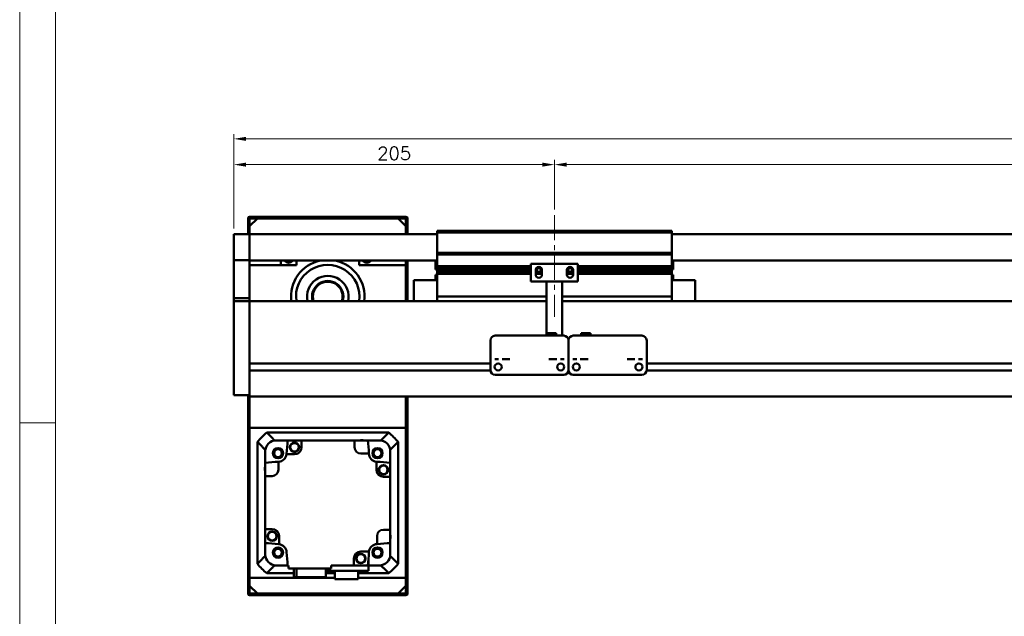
# Model space of a CAD drawing. Header units: millimetres. Extents: x 46891 to 50463, y 6223 to 9884.
# Tile 2 of 5: x 48547 to 49176, y 9083 to 9465. Entities that reach past the tile are written whole.
import ezdxf

# ---------------------------------------------------------------- set-up
doc = ezdxf.new("R2010")
doc.units = ezdxf.units.MM
doc.header["$LTSCALE"] = 0.5
doc.linetypes.add('CENTER', pattern=[50.8, 31.75, -6.35, 6.35, -6.35])
doc.layers.get('0').update_dxf_attribs({"lineweight": 20})
doc.layers.add('1', color=1, linetype='CENTER', lineweight=13)
doc.layers.add('외형선(ISO)', color=7, linetype='Continuous', lineweight=50)
doc.styles.add('DSR TEXT', font='romans.shx', dxfattribs={"bigfont": 'whgtxt.shx'})
doc.styles.get("Standard").update_dxf_attribs({"font": 'romans.shx', "bigfont": 'whgtxt.shx'})
doc.dimstyles.new('DSR', dxfattribs={"dimscale": 2, "dimtxt": 3, "dimasz": 3, "dimexe": 0.5, "dimexo": 0.5, "dimgap": 0.5, "dimtad": 1, "dimdsep": 46, "dimtxsty": 'Standard', "dimcen": 2.5, "dimclrd": 4, "dimclre": 4, "dimclrt": 2, "dimadec": 0, "dimazin": 2, "dimtfac": 1, "dimtmove": 0, "dimatfit": 3, "dimfxl": 0, "dimlwd": -1, "dimlwe": -1, "dimarcsym": 0})

# ---------------------------------------------------------------- blocks, each defined once
blk = doc.blocks.new('A$C1C1952E1')
at = {"color": 1}
blk.add_lwpolyline([(0, 0), (420, 0), (420, 297), (0, 297)], close=True, dxfattribs=at)
at = {"color": 3}
blk.add_lwpolyline([(5, 5), (415, 5), (415, 292), (5, 292)], close=True, dxfattribs=at)
blk = doc.blocks.new('*D81')
at = {"color": 1, "linetype": 'ByBlock'}
for p, q in [((48683.71, 9331.03), (48683.71, 9374.84)), ((48880.91, 9371.84), (48691.51, 9371.84)), ((48888.71, 9343.03), (48888.71, 9374.84))]:
    blk.add_line(p, q, dxfattribs=at)
at = {"color": 1}
for points in [[(48691.51, 9373.14), (48691.51, 9370.54), (48683.71, 9371.84)], [(48880.91, 9373.14), (48880.91, 9370.54), (48888.71, 9371.84)]]:
    blk.add_solid(points, dxfattribs=at)
at = {"layer": 'Defpoints', "color": 0}
for p in [(48683.71, 9371.84), (48888.71, 9339.43), (48683.71, 9327.43)]:
    blk.add_point(p, dxfattribs=at)
at = {"color": 3, "insert": (48786.21, 9379.04), "char_height": 8.4, "attachment_point": 5, "style": 'DSR TEXT'}
blk.add_mtext('205', dxfattribs=at)
blk = doc.blocks.new('*D82')
at = {"color": 1, "linetype": 'ByBlock'}
for p, q in [((48888.71, 9343.03), (48888.71, 9374.84)), ((48896.51, 9371.84), (49580.91, 9371.84)), ((49588.71, 9343.03), (49588.71, 9374.84))]:
    blk.add_line(p, q, dxfattribs=at)
at = {"color": 1}
for points in [[(48896.51, 9373.14), (48896.51, 9370.54), (48888.71, 9371.84)], [(49580.91, 9373.14), (49580.91, 9370.54), (49588.71, 9371.84)]]:
    blk.add_solid(points, dxfattribs=at)
at = {"layer": 'Defpoints', "color": 0}
for p in [(49588.71, 9371.84), (48888.71, 9339.43), (49588.71, 9339.43)]:
    blk.add_point(p, dxfattribs=at)
at = {"color": 3, "insert": (49238.71, 9379.04), "char_height": 8.4, "attachment_point": 5, "style": 'DSR TEXT'}
blk.add_mtext('STROKE : 700', dxfattribs=at)
blk = doc.blocks.new('*D84')
at = {"color": 1, "linetype": 'ByBlock'}
for p, q in [((48683.71, 9331.03), (48683.71, 9391.33)), ((49753.71, 9331.03), (49753.71, 9391.33)), ((49745.91, 9388.33), (48691.51, 9388.33))]:
    blk.add_line(p, q, dxfattribs=at)
at = {"color": 1}
for points in [[(48691.51, 9389.63), (48691.51, 9387.03), (48683.71, 9388.33)], [(49745.91, 9389.63), (49745.91, 9387.03), (49753.71, 9388.33)]]:
    blk.add_solid(points, dxfattribs=at)
at = {"layer": 'Defpoints', "color": 0}
for p in [(48683.71, 9388.33), (48683.71, 9327.43), (49753.71, 9327.43)]:
    blk.add_point(p, dxfattribs=at)
at = {"color": 3, "insert": (49218.71, 9395.53), "char_height": 8.4, "attachment_point": 5, "style": 'DSR TEXT'}
blk.add_mtext('1070', dxfattribs=at)

msp = doc.modelspace()

# ---------------------------------------------------------------- linework, layer by layer
at = {"color": 1}
msp.add_line((48569.48632, 9206.60102), (48546.67132, 9206.60102), dxfattribs=at)
at = {"layer": '1'}
msp.add_line((48888.71073, 9339.43175), (48888.71073, 9274.43175), dxfattribs=at)
at = {"layer": '외형선(ISO)'}
for p, q in [((48692.71073, 9337.43175), (48692.71073, 9327.43175)), ((48701.71073, 9338.43175), (48693.71073, 9338.43175)), ((48693.71073, 9332.43175), (48698.71073, 9337.43175)), ((48693.71073, 9327.43175), (48693.71073, 9336.93175)), ((48694.21073, 9337.43175), (48701.71073, 9337.43175)), ((48788.71073, 9337.43175), (48698.71073, 9337.43175)), ((48701.71073, 9337.43175), (48701.71073, 9338.43175)), ((48701.71073, 9338.43175), (48705.71073, 9338.43175)), ((48705.71073, 9338.43175), (48705.71073, 9337.43175)), ((48781.71073, 9338.43175), (48705.71073, 9338.43175)), ((48705.71073, 9337.43175), (48781.71073, 9337.43175)), ((48781.71073, 9337.43175), (48781.71073, 9338.43175)), ((48781.71073, 9338.43175), (48785.71073, 9338.43175)), ((48785.71073, 9338.43175), (48785.71073, 9337.43175)), ((48793.71073, 9338.43175), (48785.71073, 9338.43175)), ((48785.71073, 9337.43175), (48793.21073, 9337.43175)), ((48788.71073, 9337.43175), (48793.71073, 9332.43175)), ((48793.71073, 9336.93175), (48793.71073, 9327.43175)), ((48794.71073, 9327.43175), (48794.71073, 9337.43175)), ((48683.71073, 9327.43175), (48683.71073, 9325.43175)), ((48693.71073, 9327.43175), (48683.71073, 9327.43175)), ((48693.71073, 9332.43175), (48693.71073, 9327.43175)), ((48693.71073, 9325.43175), (48693.71073, 9327.43175)), ((48813.71073, 9327.43175), (48693.71073, 9327.43175)), ((48693.71073, 9327.43175), (48693.71073, 9325.43175)), ((48793.71073, 9327.43175), (48793.71073, 9332.43175)), ((48813.71073, 9328.43175), (48813.71073, 9329.43175)), ((48963.71073, 9329.43175), (48813.71073, 9329.43175)), ((48813.71073, 9315.43175), (48813.71073, 9328.43175)), ((48813.71073, 9328.43175), (48963.71073, 9328.43175)), ((48963.71073, 9329.43175), (48963.71073, 9328.43175)), ((48963.71073, 9328.43175), (48963.71073, 9315.43175)), ((49743.71073, 9327.43175), (48963.71073, 9327.43175)), ((48683.71073, 9323.91903), (48683.71073, 9325.43175)), ((48683.71073, 9323.42005), (48683.71073, 9323.91903)), ((48683.71073, 9323.42005), (48683.71073, 9321.87947)), ((48683.71073, 9321.87947), (48683.71073, 9318.89487)), ((48693.71073, 9325.43175), (48693.71073, 9323.91903)), ((48693.71073, 9323.91903), (48693.71073, 9325.43175)), ((48693.71073, 9323.91903), (48693.71073, 9323.42005)), ((48693.71073, 9323.42005), (48693.71073, 9323.91903)), ((48693.71073, 9321.87947), (48693.71073, 9323.42005)), ((48693.71073, 9323.42005), (48693.71073, 9321.87947)), ((48693.71073, 9318.89487), (48693.71073, 9321.87947)), ((48693.71073, 9321.87947), (48693.71073, 9318.89487)), ((48683.71073, 9311.11743), (48683.71073, 9318.89487)), ((48693.71073, 9318.89487), (48693.71073, 9311.11743)), ((48693.71073, 9311.11743), (48693.71073, 9318.89487)), ((48813.71073, 9314.43175), (48813.71073, 9315.43175)), ((48813.71073, 9315.43175), (48963.71073, 9315.43175)), ((48963.71073, 9315.43175), (48963.71073, 9314.43175)), ((48683.71073, 9310.75845), (48683.71073, 9311.11743)), ((48683.71073, 9286.35481), (48683.71073, 9310.75845)), ((48693.71073, 9310.75845), (48683.71073, 9310.75845)), ((48693.71073, 9311.11743), (48693.71073, 9310.75845)), ((48693.71073, 9310.75845), (48693.71073, 9286.35481)), ((48813.71073, 9310.43175), (48693.71073, 9310.43175)), ((48713.71073, 9310.43175), (48713.71073, 9307.43175)), ((48723.71073, 9310.43175), (48723.71073, 9307.43175)), ((48763.71073, 9307.43175), (48763.71073, 9310.43175)), ((48793.71073, 9310.43175), (48793.71073, 9307.43175)), ((48794.71073, 9284.43175), (48794.71073, 9310.43175)), ((48812.71073, 9304.83175), (48812.71073, 9310.43175)), ((48813.71073, 9313.43175), (48813.71073, 9314.43175)), ((48813.71073, 9314.43175), (48963.71073, 9314.43175)), ((48813.71073, 9306.93175), (48813.71073, 9313.43175)), ((48903.71073, 9308.43175), (48873.71073, 9308.43175)), ((48873.71073, 9297.03175), (48873.71073, 9308.43175)), ((48903.71073, 9308.43175), (48903.71073, 9297.03175)), ((48963.71073, 9314.43175), (48963.71073, 9313.43175)), ((48963.71073, 9313.43175), (48963.71073, 9306.93175)), ((49743.71073, 9310.43175), (48963.71073, 9310.43175)), ((48964.71073, 9310.43175), (48964.71073, 9304.83175)), ((48723.71073, 9307.43175), (48693.71073, 9307.43175)), ((48793.71073, 9307.43175), (48763.71073, 9307.43175)), ((48793.71073, 9284.43175), (48793.71073, 9307.43175)), ((48812.71073, 9304.83175), (48813.71073, 9304.83175)), ((48813.71073, 9306.43175), (48813.71073, 9306.93175)), ((48813.71073, 9306.93175), (48873.71073, 9306.93175)), ((48813.71073, 9305.93175), (48813.71073, 9306.43175)), ((48813.71073, 9306.43175), (48873.71073, 9306.43175)), ((48813.71073, 9304.93175), (48813.71073, 9305.93175)), ((48813.71073, 9305.93175), (48873.71073, 9305.93175)), ((48813.71073, 9304.43175), (48813.71073, 9304.93175)), ((48813.71073, 9304.93175), (48873.71073, 9304.93175)), ((48813.71073, 9303.93175), (48813.71073, 9304.43175)), ((48813.71073, 9304.43175), (48873.71073, 9304.43175)), ((48813.71073, 9302.93175), (48813.71073, 9303.93175)), ((48813.71073, 9303.93175), (48873.71073, 9303.93175)), ((48813.71073, 9302.43175), (48813.71073, 9302.93175)), ((48813.71073, 9302.93175), (48873.71073, 9302.93175)), ((48813.71073, 9301.93175), (48813.71073, 9302.43175)), ((48813.71073, 9302.43175), (48873.71073, 9302.43175)), ((48813.71073, 9288.43175), (48813.71073, 9301.93175)), ((48813.71073, 9301.93175), (48873.71073, 9301.93175)), ((48876.71073, 9304.43175), (48877.48123, 9304.43175)), ((48876.71073, 9301.43175), (48876.71073, 9304.43175)), ((48876.71073, 9303.93175), (48877.58749, 9303.93175)), ((48876.71073, 9302.93175), (48880.71073, 9302.93175)), ((48876.71073, 9302.43175), (48880.71073, 9302.43175)), ((48876.71073, 9301.93175), (48880.71073, 9301.93175)), ((48876.77424, 9304.93175), (48877.58749, 9304.93175)), ((48877.38785, 9305.93175), (48880.0336, 9305.93175)), ((48879.83397, 9304.93175), (48880.64722, 9304.93175)), ((48879.83397, 9303.93175), (48880.71073, 9303.93175)), ((48879.94023, 9304.43175), (48880.71073, 9304.43175)), ((48880.71073, 9304.43175), (48880.71073, 9301.43175)), ((48896.71073, 9304.43175), (48897.48123, 9304.43175)), ((48896.71073, 9301.43175), (48896.71073, 9304.43175)), ((48896.71073, 9303.93175), (48897.58749, 9303.93175)), ((48896.71073, 9302.93175), (48900.71073, 9302.93175)), ((48896.71073, 9302.43175), (48900.71073, 9302.43175)), ((48896.71073, 9301.93175), (48900.71073, 9301.93175)), ((48896.77424, 9304.93175), (48897.58749, 9304.93175)), ((48897.38785, 9305.93175), (48900.0336, 9305.93175)), ((48899.83397, 9304.93175), (48900.64722, 9304.93175)), ((48899.83397, 9303.93175), (48900.71073, 9303.93175)), ((48899.94023, 9304.43175), (48900.71073, 9304.43175)), ((48900.71073, 9304.43175), (48900.71073, 9301.43175)), ((48903.71073, 9306.93175), (48963.71073, 9306.93175)), ((48903.71073, 9306.43175), (48963.71073, 9306.43175)), ((48903.71073, 9305.93175), (48963.71073, 9305.93175)), ((48903.71073, 9304.93175), (48963.71073, 9304.93175)), ((48903.71073, 9304.43175), (48963.71073, 9304.43175)), ((48903.71073, 9303.93175), (48963.71073, 9303.93175)), ((48903.71073, 9302.93175), (48963.71073, 9302.93175)), ((48903.71073, 9302.43175), (48963.71073, 9302.43175)), ((48903.71073, 9301.93175), (48963.71073, 9301.93175)), ((48963.71073, 9306.93175), (48963.71073, 9306.43175)), ((48963.71073, 9306.43175), (48963.71073, 9305.93175)), ((48963.71073, 9305.93175), (48963.71073, 9304.93175)), ((48963.71073, 9304.93175), (48963.71073, 9304.43175)), ((48964.71073, 9304.83175), (48963.71073, 9304.83175)), ((48963.71073, 9304.43175), (48963.71073, 9303.93175)), ((48963.71073, 9303.93175), (48963.71073, 9302.93175)), ((48963.71073, 9302.93175), (48963.71073, 9302.43175)), ((48963.71073, 9302.43175), (48963.71073, 9301.93175)), ((48963.71073, 9301.93175), (48963.71073, 9288.43175)), ((48798.71073, 9297.93175), (48798.71073, 9284.43175)), ((48813.71073, 9297.93175), (48798.71073, 9297.93175)), ((48812.71073, 9301.40175), (48812.71073, 9297.93175)), ((48813.70134, 9301.40175), (48812.71073, 9301.40175)), ((48883.71073, 9297.03175), (48873.71073, 9297.03175)), ((48883.71073, 9297.53175), (48883.71073, 9297.03175)), ((48893.71073, 9297.03175), (48883.71073, 9297.03175)), ((48883.71073, 9294.93175), (48883.71073, 9297.03175)), ((48893.71073, 9297.03175), (48893.71073, 9297.53175)), ((48903.71073, 9297.03175), (48893.71073, 9297.03175)), ((48893.71073, 9297.03175), (48893.71073, 9294.93175)), ((48963.71073, 9297.93175), (48978.71073, 9297.93175)), ((48964.71073, 9301.40175), (48963.72012, 9301.40175)), ((48964.71073, 9297.93175), (48964.71073, 9301.40175)), ((48978.71073, 9284.43175), (48978.71073, 9297.93175)), ((48883.71073, 9294.93175), (48883.71073, 9263.93194)), ((48893.71073, 9262.43195), (48893.71073, 9294.93175)), ((48683.71073, 9284.43175), (48683.71073, 9286.35481)), ((48693.71073, 9286.35481), (48683.71073, 9286.35481)), ((48683.71073, 9284.43175), (48683.71073, 9281.43175)), ((48693.71073, 9284.43175), (48683.71073, 9284.43175)), ((48693.71073, 9286.35481), (48693.71073, 9284.43175)), ((48693.71073, 9284.43175), (48693.71073, 9281.43175)), ((48693.71073, 9284.43175), (48883.71073, 9284.43175)), ((48693.71073, 9281.43175), (48693.71073, 9284.43175)), ((48813.71073, 9288.43175), (48813.71073, 9287.43175)), ((48813.71073, 9284.43175), (48813.71073, 9287.43175)), ((48813.71073, 9287.43175), (48883.71073, 9287.43175)), ((48893.71073, 9287.43175), (48963.71073, 9287.43175)), ((48893.71073, 9284.43175), (49743.71073, 9284.43175)), ((48963.71073, 9287.43175), (48963.71073, 9288.43175)), ((48963.71073, 9287.43175), (48963.71073, 9284.43175)), ((48683.71073, 9229.67439), (48683.71073, 9281.43175)), ((48693.71073, 9244.88175), (48693.71073, 9281.43175)), ((48693.71073, 9281.43175), (48693.71073, 9229.67439)), ((48847.71073, 9249.43195), (48847.71073, 9259.43195)), ((48850.71073, 9262.43195), (48894.71073, 9262.43195)), ((48883.71073, 9263.93194), (48883.71073, 9262.43195)), ((48883.71073, 9263.93194), (48889.71073, 9263.93194)), ((48889.71073, 9263.93194), (48889.71073, 9262.43195)), ((48897.71073, 9259.43195), (48897.71073, 9249.43195)), ((48897.71073, 9249.43195), (48897.71073, 9259.43195)), ((48900.71073, 9262.43195), (48944.71073, 9262.43195)), ((48911.71073, 9263.93194), (48905.71073, 9263.93194)), ((48905.71073, 9262.43195), (48905.71073, 9263.93194)), ((48911.71073, 9262.43195), (48911.71073, 9263.93194)), ((48947.71073, 9259.43195), (48947.71073, 9249.43195)), ((48847.71073, 9249.43195), (48847.71073, 9247.43194)), ((48847.71073, 9247.43192), (48847.71073, 9247.43194)), ((48847.71073, 9246.93191), (48847.71073, 9247.43192)), ((48847.71073, 9240.43191), (48847.71073, 9246.93191)), ((48897.71073, 9247.43194), (48897.71073, 9249.43195)), ((48897.71073, 9249.43195), (48897.71073, 9247.43194)), ((48897.71073, 9247.43194), (48897.71073, 9247.43192)), ((48897.71073, 9247.43192), (48897.71073, 9247.43194)), ((48897.71073, 9247.43192), (48897.71073, 9246.93191)), ((48897.71073, 9246.93191), (48897.71073, 9247.43192)), ((48897.71073, 9246.93191), (48897.71073, 9240.43191)), ((48897.71073, 9240.43191), (48897.71073, 9246.93191)), ((48947.71073, 9247.43194), (48947.71073, 9249.43195)), ((48947.71073, 9247.43194), (48947.71073, 9247.43192)), ((48947.71073, 9247.43192), (48947.71073, 9246.93191)), ((48947.71073, 9246.93191), (48947.71073, 9240.43191)), ((48693.71073, 9244.68175), (48847.71073, 9244.68175)), ((48693.71073, 9240.18175), (48847.72118, 9240.18175)), ((48693.71073, 9229.67439), (48693.71073, 9239.98175)), ((48852.68392, 9244.68175), (48852.73754, 9244.68175)), ((48892.68392, 9244.68175), (48892.73754, 9244.68175)), ((48897.70028, 9240.18175), (48897.72118, 9240.18175)), ((48902.68392, 9244.68175), (48902.73754, 9244.68175)), ((48942.68392, 9244.68175), (48942.73754, 9244.68175)), ((48947.70028, 9240.18175), (49551.72118, 9240.18175)), ((48947.71073, 9244.68175), (49551.71073, 9244.68175)), ((48850.71073, 9237.43191), (48894.71073, 9237.43191)), ((48900.71073, 9237.43191), (48944.71073, 9237.43191)), ((48683.71073, 9229.67439), (48683.71073, 9227.55307)), ((48683.71073, 9224.43175), (48683.71073, 9227.55307)), ((48693.71073, 9229.67439), (48693.71073, 9227.55307)), ((48693.71073, 9227.55307), (48693.71073, 9229.67439)), ((48693.71073, 9223.43175), (48693.71073, 9227.55307)), ((48693.71073, 9227.55307), (48693.71073, 9224.43175)), ((48683.71073, 9224.43175), (48693.71073, 9224.43175)), ((48692.71073, 9224.43175), (48692.71073, 9097.43175)), ((48693.71073, 9223.43175), (49743.71073, 9223.43175)), ((48693.71073, 9223.43175), (48693.71073, 9203.43175)), ((48693.71073, 9097.93175), (48693.71073, 9223.43175)), ((48793.71073, 9203.43175), (48793.71073, 9223.43175)), ((48793.71073, 9223.43175), (48793.71073, 9097.93175)), ((48794.71073, 9097.43175), (48794.71073, 9223.43175)), ((48693.71073, 9203.43175), (48793.71073, 9203.43175)), ((48782.71332, 9200.43175), (48704.70813, 9200.43175)), ((48709.70705, 9195.43175), (48710.71073, 9195.43175)), ((48718.04454, 9195.43175), (48710.71073, 9195.43175)), ((48718.04454, 9195.43175), (48727.01073, 9195.43175)), ((48760.91073, 9195.43175), (48727.01073, 9195.43175)), ((48727.01073, 9195.43175), (48727.01073, 9191.03175)), ((48760.91073, 9195.43175), (48769.37692, 9195.43175)), ((48760.91073, 9191.03175), (48760.91073, 9195.43175)), ((48776.71073, 9195.43175), (48769.37692, 9195.43175)), ((48776.71073, 9195.43175), (48777.7144, 9195.43175)), ((48698.71073, 9194.43435), (48698.71073, 9116.42916)), ((48703.71073, 9188.43175), (48703.71073, 9189.43543)), ((48783.71073, 9188.43175), (48783.71073, 9189.43543)), ((48788.71073, 9116.42916), (48788.71073, 9194.43435)), ((48703.71073, 9188.43175), (48703.71073, 9181.09794)), ((48722.51073, 9186.53175), (48717.34362, 9186.53175)), ((48770.03267, 9187.03175), (48764.91073, 9187.03175)), ((48783.71073, 9181.09794), (48783.71073, 9188.43175)), ((48703.71073, 9172.63175), (48703.71073, 9181.09794)), ((48712.11073, 9181.7537), (48712.11073, 9176.63175)), ((48774.81073, 9176.63175), (48774.81073, 9181.79886)), ((48783.71073, 9181.09794), (48783.71073, 9172.13175)), ((48703.71073, 9172.63175), (48703.71073, 9138.73175)), ((48708.11073, 9172.63175), (48703.71073, 9172.63175)), ((48783.71073, 9172.13175), (48779.31073, 9172.13175)), ((48783.71073, 9138.23175), (48783.71073, 9172.13175)), ((48703.71073, 9129.76556), (48703.71073, 9138.73175)), ((48703.71073, 9138.73175), (48708.11073, 9138.73175)), ((48779.31073, 9138.23175), (48783.71073, 9138.23175)), ((48783.71073, 9129.76556), (48783.71073, 9138.23175)), ((48712.61073, 9134.23175), (48712.61073, 9129.06464)), ((48775.31073, 9129.10981), (48775.31073, 9134.23175)), ((48703.71073, 9129.76556), (48703.71073, 9122.43175)), ((48783.71073, 9122.43175), (48783.71073, 9129.76556)), ((48703.71073, 9121.42808), (48703.71073, 9122.43175)), ((48760.41073, 9119.83175), (48760.41073, 9115.43175)), ((48764.91073, 9124.33175), (48770.07784, 9124.33175)), ((48769.71073, 9112.03175), (48769.71073, 9119.4603)), ((48783.71073, 9121.42808), (48783.71073, 9122.43175)), ((48709.70705, 9115.43175), (48710.71073, 9115.43175)), ((48718.04454, 9115.43175), (48710.71073, 9115.43175)), ((48718.51073, 9115.43175), (48718.04454, 9115.43175)), ((48718.51073, 9113.43175), (48718.51073, 9115.43175)), ((48718.51073, 9113.43175), (48745.91073, 9113.43175)), ((48721.92845, 9107.93175), (48721.92845, 9113.43175)), ((48723.63463, 9113.43175), (48723.63463, 9107.93175)), ((48742.493, 9107.93175), (48742.493, 9113.43175)), ((48760.41073, 9115.43175), (48745.91073, 9115.43175)), ((48745.91073, 9113.43175), (48745.91073, 9115.43175)), ((48760.41073, 9115.43175), (48769.37692, 9115.43175)), ((48776.71073, 9115.43175), (48769.71073, 9115.43175)), ((48776.71073, 9115.43175), (48777.7144, 9115.43175)), ((48693.71073, 9107.43175), (48693.71073, 9102.43175)), ((48748.16073, 9107.43175), (48693.71073, 9107.43175)), ((48704.70813, 9110.43175), (48721.92845, 9110.43175)), ((48721.92845, 9107.93175), (48723.63463, 9107.93175)), ((48723.63463, 9107.93175), (48742.493, 9107.93175)), ((48742.493, 9112.03175), (48769.71073, 9112.03175)), ((48742.493, 9110.43175), (48748.16073, 9110.43175)), ((48748.16073, 9112.03175), (48748.16073, 9106.63175)), ((48748.16073, 9106.63175), (48763.26073, 9106.63175)), ((48763.26073, 9106.63175), (48763.26073, 9112.03175)), ((48763.26073, 9110.43175), (48782.71332, 9110.43175)), ((48793.71073, 9107.43175), (48763.26073, 9107.43175)), ((48793.71073, 9102.43175), (48793.71073, 9107.43175)), ((48698.71073, 9097.43175), (48693.71073, 9102.43175)), ((48793.71073, 9102.43175), (48788.71073, 9097.43175)), ((48693.71073, 9096.43175), (48701.71073, 9096.43175)), ((48701.71073, 9097.43175), (48694.21073, 9097.43175)), ((48698.71073, 9097.43175), (48788.71073, 9097.43175)), ((48701.71073, 9096.43175), (48701.71073, 9097.43175)), ((48705.71073, 9096.43175), (48701.71073, 9096.43175)), ((48705.71073, 9097.43175), (48705.71073, 9096.43175)), ((48781.71073, 9097.43175), (48705.71073, 9097.43175)), ((48705.71073, 9096.43175), (48781.71073, 9096.43175)), ((48781.71073, 9096.43175), (48781.71073, 9097.43175)), ((48785.71073, 9096.43175), (48781.71073, 9096.43175)), ((48785.71073, 9097.43175), (48785.71073, 9096.43175)), ((48793.21073, 9097.43175), (48785.71073, 9097.43175)), ((48785.71073, 9096.43175), (48793.71073, 9096.43175))]:
    msp.add_line(p, q, dxfattribs=at)
for centre, radius in [((48852.71073, 9242.43191), 2.25), ((48892.71073, 9242.43191), 2.25), ((48902.71073, 9242.43191), 2.25), ((48942.71073, 9242.43191), 2.25), ((48711.89092, 9187.25156), 3.3), ((48711.89092, 9187.25156), 3.2), ((48711.89092, 9187.25156), 3), ((48711.89092, 9187.25156), 2.5), ((48722.51215, 9190.99269), 3), ((48722.51215, 9190.99269), 2.95), ((48722.51215, 9190.99269), 2.75), ((48775.53053, 9187.25156), 3.3), ((48775.53053, 9187.25156), 3.2), ((48775.53053, 9187.25156), 3), ((48775.53053, 9187.25156), 2.5), ((48779.27167, 9176.63033), 3), ((48779.27167, 9176.63033), 2.95), ((48779.27167, 9176.63033), 2.75), ((48708.14979, 9134.23318), 3), ((48708.14979, 9134.23318), 2.95), ((48708.14979, 9134.23318), 2.75), ((48711.89092, 9123.61195), 3.3), ((48711.89092, 9123.61195), 3.2), ((48711.89092, 9123.61195), 3), ((48711.89092, 9123.61195), 2.5), ((48775.53053, 9123.61195), 3.3), ((48775.53053, 9123.61195), 3.2), ((48775.53053, 9123.61195), 3), ((48775.53053, 9123.61195), 2.5), ((48764.9093, 9119.87081), 3), ((48764.9093, 9119.87081), 2.95), ((48764.9093, 9119.87081), 2.75)]:
    msp.add_circle(centre, radius, dxfattribs=at)
for centre, radius, start, end in [((48693.71073, 9337.43175), 1, 90, 180), ((48694.21073, 9336.93175), 0.5, 90, 180), ((48793.21073, 9336.93175), 0.5, 0, 90), ((48793.71073, 9337.43175), 1, 0, 90), ((48718.71073, 9312.43175), 3.3235, 216.99714571, 323.00285429), ((48743.71073, 9287.43175), 23.5, 101.84027388, 187.33436892), ((48743.71073, 9287.43175), 23.5, 352.66563108, 78.15972612), ((48768.71073, 9312.43175), 3.3235, 216.99714571, 323.00285429), ((48743.71073, 9287.43175), 20.3, 351.5015155, 188.4984845), ((48878.71073, 9304.43175), 2, 0, 180), ((48878.71073, 9304.43175), 1.2295, 156.00421868, 180), ((48878.71073, 9304.43175), 1.2295, 180, 203.99578132), ((48878.71073, 9304.43175), 1.2295, 23.99578132, 156.00421868), ((48878.71073, 9304.43175), 1.2295, 203.99578132, 336.00421868), ((48878.71073, 9304.43175), 1.2295, 0, 23.99578132), ((48878.71073, 9304.43175), 1.2295, 336.00421868, 0), ((48898.71073, 9304.43175), 2, 0, 180), ((48898.71073, 9304.43175), 1.2295, 156.00421868, 180), ((48898.71073, 9304.43175), 1.2295, 180, 203.99578132), ((48898.71073, 9304.43175), 1.2295, 23.99578132, 156.00421868), ((48898.71073, 9304.43175), 1.2295, 203.99578132, 336.00421868), ((48898.71073, 9304.43175), 1.2295, 0, 23.99578132), ((48898.71073, 9304.43175), 1.2295, 336.00421868, 0), ((48743.71073, 9287.43175), 13.3, 346.96395971, 193.03604029), ((48743.71073, 9287.43175), 10, 342.54239688, 197.45760312), ((48743.71073, 9287.43175), 9.5, 341.59151983, 198.40848017), ((48811.08273, 9303.33175), 3.253, 323.60856961, 323.88831047), ((48878.71073, 9301.43175), 2, 180, 0), ((48898.71073, 9301.43175), 2, 180, 0), ((48966.33873, 9303.33175), 3.253, 216.11168953, 216.39143039), ((48850.71073, 9259.43195), 3, 90, 180), ((48894.71073, 9259.43195), 3, 0, 90), ((48900.71073, 9259.43195), 3, 90, 180), ((48944.71073, 9259.43195), 3, 0, 90), ((48850.71073, 9240.43191), 3, 180, 270), ((48894.71073, 9240.43191), 3, 270, 0), ((48900.71073, 9240.43191), 3, 180, 270), ((48944.71073, 9240.43191), 3, 270, 0), ((48743.71073, 9155.43175), 59.55, 130.91627078, 139.08372922), ((48710.71073, 9188.43175), 7, 90, 180), ((48743.71073, 9155.43175), 52.5, 130.36759354, 130.51580082), ((49176.30211, 9155.43175), 460, 175.01145802, 176.0804225), ((48765.42135, 9191.85165), 3.8, 70.41268147, 109.58731853), ((48311.11935, 9155.43175), 460, 3.93907323, 4.98854198), ((48776.71073, 9188.43175), 7, 0, 90), ((48743.71073, 9155.43175), 52.5, 49.48419918, 49.63240646), ((48743.71073, 9155.43175), 59.55, 40.91627078, 49.08372922), ((48743.71073, 9155.43175), 52.5, 139.48419918, 139.63240646), ((48722.51073, 9191.03175), 4.5, 270, 0), ((48764.91073, 9191.03175), 4, 180, 270), ((48743.71073, 9155.43175), 52.5, 40.36759354, 40.51580082), ((48711.89092, 9187.25156), 5.5, 273.9195775, 352.47991906), ((48711.89092, 9187.25156), 5.5, 352.47991906, 356.0804225), ((48311.11934, 9155.43175), 460, 3.9195775, 3.93907323), ((48775.53053, 9187.25156), 5.5, 183.9195775, 262.47991906), ((48707.29083, 9177.14237), 3.8, 160.41268147, 199.58731853), ((48743.71073, 8722.84037), 460, 93.93907323, 94.98854198), ((48708.11073, 9176.63175), 4, 270, 0), ((48743.71073, 8722.84037), 460, 93.9195775, 93.93907323), ((48775.53053, 9187.25156), 5.5, 262.47991906, 266.0804225), ((48779.31073, 9176.63175), 4.5, 180, 270), ((48743.71073, 8722.84037), 460, 85.01145802, 86.0804225), ((48708.11073, 9134.23175), 4.5, 0, 90), ((48779.31073, 9134.23175), 4, 90, 180), ((48780.13063, 9133.72113), 3.8, 340.41268147, 19.58731853), ((48743.71073, 9588.02313), 460, 265.01145802, 266.0804225), ((48711.89092, 9123.61195), 5.5, 82.47991906, 86.0804225), ((48711.89092, 9123.61195), 5.5, 3.9195775, 82.47991906), ((48775.53053, 9123.61195), 5.5, 93.9195775, 172.47991906), ((48743.71073, 9588.02314), 460, 273.9195775, 273.93907323), ((48743.71073, 9588.02313), 460, 273.93907323, 274.98854198), ((48710.71073, 9122.43175), 7, 180, 270), ((48743.71073, 9155.43175), 52.5, 220.36759354, 220.51580082), ((49176.30211, 9155.43175), 460, 183.9195775, 184.98854198), ((48764.91073, 9119.83175), 4.5, 90, 180), ((48311.11935, 9155.43175), 460, 355.01145802, 356.0804225), ((48775.53053, 9123.61195), 5.5, 172.47991906, 176.0804225), ((48776.71073, 9122.43175), 7, 270, 0), ((48743.71073, 9155.43175), 52.5, 319.48419918, 319.63240646), ((48743.71073, 9155.43175), 59.55, 220.91627078, 229.08372922), ((48743.71073, 9155.43175), 52.5, 229.48419918, 229.63240646), ((48743.71073, 9155.43175), 52.5, 310.36759354, 310.51580082), ((48743.71073, 9155.43175), 59.55, 310.91627078, 319.08372922), ((48693.71073, 9097.43175), 1, 180, 270), ((48694.21073, 9097.93175), 0.5, 180, 270), ((48793.21073, 9097.93175), 0.5, 270, 0), ((48793.71073, 9097.43175), 1, 270, 0)]:
    msp.add_arc(centre, radius, start, end, dxfattribs=at)
for centre, major_axis, start_param, end_param in [((48851.71073, 9247.43194), (-1.2295, 0), 3.138644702, 6.280237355), ((48857.71073, 9247.43194), (-2.5, 0), 3.141534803, 6.283127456), ((48887.71073, 9247.43194), (-2.5, 0), 3.143429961, 6.285022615), ((48893.71073, 9247.43194), (-1.2295, 0), 3.144424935, 6.286017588), ((48901.71073, 9247.43194), (-1.2295, 0), 3.138674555, 6.280267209), ((48907.71073, 9247.43194), (-2.5, 0), 3.141564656, 6.28315731), ((48937.71073, 9247.43194), (-2.5, 0), 3.143459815, 6.285052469), ((48943.71073, 9247.43194), (-1.2295, 0), 3.144454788, 6.286047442)]:
    msp.add_ellipse(centre, major_axis=major_axis, ratio=0.00001, start_param=start_param, end_param=end_param, dxfattribs=at)
for points in [[(48704.70813, 9200.43175), (48705.27682, 9199.86253), (48706.40534, 9198.73318), (48708.07173, 9197.06639), (48709.16489, 9195.97358), (48709.70705, 9195.43175)], [(48777.7144, 9195.43175), (48778.25684, 9195.97385), (48779.35037, 9197.06703), (48781.01677, 9198.73383), (48782.14492, 9199.8628), (48782.71332, 9200.43175)], [(48703.71073, 9189.43543), (48703.16863, 9189.97787), (48702.07545, 9191.07139), (48700.40865, 9192.73779), (48699.27968, 9193.86594), (48698.71073, 9194.43435)], [(48788.71073, 9194.43435), (48788.1415, 9193.86566), (48787.01216, 9192.73714), (48785.34537, 9191.07075), (48784.25255, 9189.97759), (48783.71073, 9189.43543)], [(48698.71073, 9116.42916), (48699.27995, 9116.99784), (48700.4093, 9118.12636), (48702.07609, 9119.79275), (48703.1689, 9120.88591), (48703.71073, 9121.42808)], [(48783.71073, 9121.42808), (48784.25283, 9120.88564), (48785.34601, 9119.79211), (48787.01281, 9118.12571), (48788.14178, 9116.99756), (48788.71073, 9116.42916)], [(48709.70705, 9115.43175), (48709.16461, 9114.88965), (48708.07109, 9113.79647), (48706.40469, 9112.12967), (48705.27654, 9111.0007), (48704.70813, 9110.43175)], [(48782.71332, 9110.43175), (48782.14464, 9111.00098), (48781.01612, 9112.13032), (48779.34973, 9113.79711), (48778.25657, 9114.88993), (48777.7144, 9115.43175)]]:
    msp.add_open_spline(points, degree=3, dxfattribs=at)

# ---------------------------------------------------------------- block references
at = {"xscale": 4.563000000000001, "yscale": 4.563000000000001, "zscale": 4.563000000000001}
msp.add_blockref('A$C1C1952E1', (48546.67132, 8528.99552), dxfattribs=at)

# ---------------------------------------------------------------- dimensions: what is measured, and where the dimension line sits
for base, p1, picture, middle in [((48683.71073, 9388.33098), (49753.71073, 9327.43175), '*D84', (49218.71073, 9395.53098)), ((48683.71073, 9371.83816), (48888.71073, 9339.43175), '*D81', (48786.21073, 9379.03816))]:
    dim = msp.add_linear_dim(base=base, p1=p1, p2=(48683.71073, 9327.43175), dimstyle='DSR', override={"dimscale": 3, "dimtxt": 2.8, "dimasz": 2.600136, "dimexe": 1, "dimexo": 1.2, "dimgap": 1, "dimdec": 4, "dimtxsty": 'DSR TEXT', "dimclrd": 1, "dimclre": 1, "dimclrt": 3, "dimtdec": 4, "dimtix": 1})
    dim.commit()
    dim.dimension.update_dxf_attribs({"geometry": picture, "text_midpoint": middle})
dim = msp.add_linear_dim(base=(49588.71073, 9371.83816), p1=(48888.71073, 9339.43175), p2=(49588.71073, 9339.43175), text='STROKE : <>', dimstyle='DSR', override={"dimscale": 3, "dimtxt": 2.8, "dimasz": 2.600136, "dimexe": 1, "dimexo": 1.2, "dimgap": 1, "dimdec": 4, "dimtxsty": 'DSR TEXT', "dimclrd": 1, "dimclre": 1, "dimclrt": 3, "dimtdec": 4, "dimtix": 1})
dim.commit()
dim.dimension.update_dxf_attribs({"geometry": '*D82', "text_midpoint": (49238.71073, 9379.03816)})

doc.saveas('drawing.dxf')
